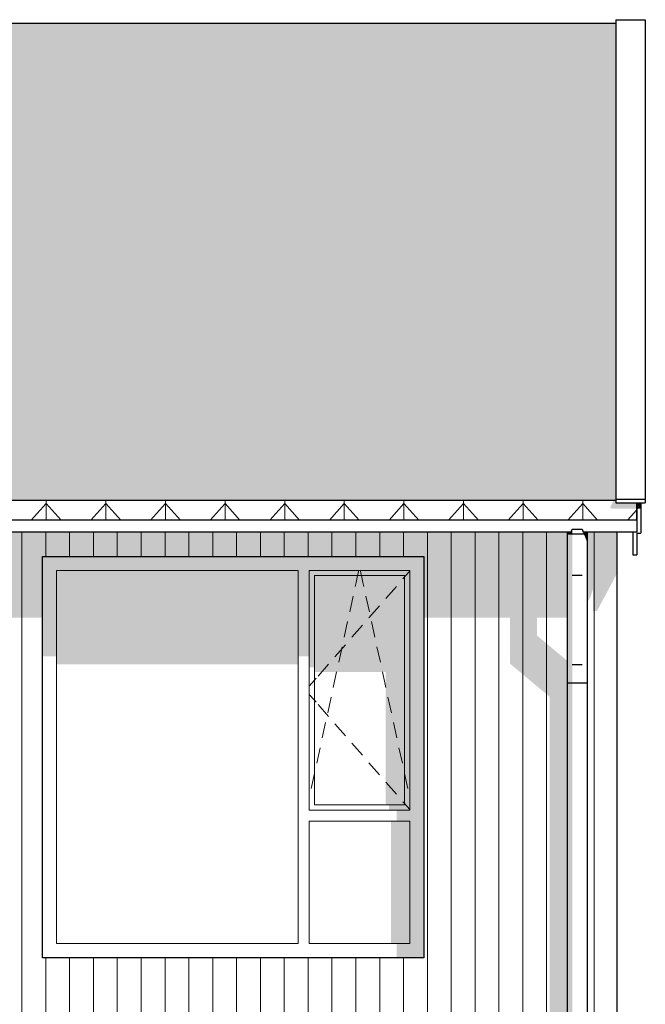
# Model space of a CAD drawing. Header units: millimetres. Extents: x 158900 to 201770, y 72497 to 86342.
# Tile 13 of 13: x 195640 to 198788, y 81166 to 86121. Entities that reach past the tile are written whole.
import ezdxf

# ---------------------------------------------------------------- set-up
doc = ezdxf.new("R2010")
doc.units = ezdxf.units.MM
doc.header["$LTSCALE"] = 0.5
doc.header["$MEASUREMENT"] = 0
doc.linetypes.add('PLINE', pattern=[0])
for name, color, linetype in [('23-- Yttervegger(Nye konstruksjoner)', 7, 'Continuous'), ('244- Vinduer_ dører_ foldevegger(Nye konstruksjoner)', 7, 'Continuous'), ('26-- Yttertak(Nye konstruksjoner)', 7, 'Continuous'), ('265- Gesimser_ takrenner og nedløp(Nye konstruksjoner)', 7, 'Continuous')]:
    doc.layers.add(name, color=color, linetype=linetype)
for name, color, linetype, lineweight in [('234- Vinduer_ dører_ porter(Nye konstruksjoner)', 7, 'Continuous', 0), ('235- Utvendig kledning og overflate(Nye konstruksjoner)', 7, 'Continuous', 0), ('262- Taktekking(Nye konstruksjoner)', 7, 'Continuous', 0)]:
    doc.layers.add(name, color=color, linetype=linetype, lineweight=lineweight)

# ---------------------------------------------------------------- blocks, each defined once
blk = doc.blocks.new('*X16')
at = {"layer": '235- Utvendig kledning og overflate(Nye konstruksjoner)', "linetype": 'PLINE'}
for p, q in [((190729.4, 83542.1), (190729.4, 82190)), ((190729.4, 82190), (190729.4, 83542.1)), ((190849.4, 83542.1), (190849.4, 82190)), ((190849.4, 82190), (190849.4, 83542.1)), ((190969.5, 83542.1), (190969.5, 82190)), ((190969.5, 82190), (190969.5, 83542.1)), ((191089.5, 83542.1), (191089.5, 82190)), ((191089.5, 82190), (191089.5, 83542.1)), ((191209.5, 83542.1), (191209.5, 82190)), ((191209.5, 82190), (191209.5, 83542.1)), ((191329.6, 83542.1), (191329.6, 82190)), ((191329.6, 82190), (191329.6, 83542.1)), ((191449.6, 83542.1), (191449.6, 82190)), ((191449.6, 82190), (191449.6, 83542.1)), ((191569.6, 83542.1), (191569.6, 82190)), ((191569.6, 82190), (191569.6, 83542.1)), ((191689.7, 83542.1), (191689.7, 83420)), ((191689.7, 83420), (191689.7, 83542.1)), ((191809.7, 83542.1), (191809.7, 83420)), ((191809.7, 83420), (191809.7, 83542.1)), ((191929.7, 83542.1), (191929.7, 83420)), ((191929.7, 83420), (191929.7, 83542.1)), ((192049.8, 83542.1), (192049.8, 83420)), ((192049.8, 83420), (192049.8, 83542.1)), ((192169.8, 83542.1), (192169.8, 83420)), ((192169.8, 83420), (192169.8, 83542.1)), ((192289.8, 83542.1), (192289.8, 83420)), ((192289.8, 83420), (192289.8, 83542.1)), ((192409.8, 83542.1), (192409.8, 83420)), ((192409.8, 83420), (192409.8, 83542.1)), ((192529.9, 83542.1), (192529.9, 83420)), ((192529.9, 83420), (192529.9, 83542.1)), ((192649.9, 83542.1), (192649.9, 83420)), ((192649.9, 83420), (192649.9, 83542.1)), ((192769.9, 83542.1), (192769.9, 83420)), ((192769.9, 83420), (192769.9, 83542.1)), ((192890, 83542.1), (192890, 83420)), ((192890, 83420), (192890, 83542.1)), ((193010, 83542.1), (193010, 83420)), ((193010, 83420), (193010, 83542.1)), ((193130, 83542.1), (193130, 83420)), ((193130, 83420), (193130, 83542.1)), ((193250.1, 83542.1), (193250.1, 83420)), ((193250.1, 83420), (193250.1, 83542.1)), ((193370.1, 83542.1), (193370.1, 83420)), ((193370.1, 83420), (193370.1, 83542.1)), ((193490.1, 83542.1), (193490.1, 83420)), ((193490.1, 83420), (193490.1, 83542.1)), ((193610.2, 83542.1), (193610.2, 82190)), ((193610.2, 82190), (193610.2, 83542.1)), ((193730.2, 83542.1), (193730.2, 82190)), ((193730.2, 82190), (193730.2, 83542.1)), ((193850.2, 83542.1), (193850.2, 82190)), ((193850.2, 82190), (193850.2, 83542.1)), ((193970.3, 83542.1), (193970.3, 82190)), ((193970.3, 82190), (193970.3, 83542.1)), ((194090.3, 83542.1), (194090.3, 82190)), ((194090.3, 82190), (194090.3, 83542.1)), ((194210.3, 83542.1), (194210.3, 82190)), ((194210.3, 82190), (194210.3, 83542.1)), ((194330.3, 83542.1), (194330.3, 82190)), ((194330.3, 82190), (194330.3, 83542.1)), ((194450.4, 83542.1), (194450.4, 83410)), ((194450.4, 83410), (194450.4, 83542.1)), ((194570.4, 83542.1), (194570.4, 83410)), ((194570.4, 83410), (194570.4, 83542.1)), ((194690.4, 83542.1), (194690.4, 83410)), ((194690.4, 83410), (194690.4, 83542.1)), ((194810.5, 83542.1), (194810.5, 83410)), ((194810.5, 83410), (194810.5, 83542.1)), ((194930.5, 83542.1), (194930.5, 83410)), ((194930.5, 83410), (194930.5, 83542.1)), ((195050.5, 83542.1), (195050.5, 83410)), ((195050.5, 83410), (195050.5, 83542.1)), ((195170.6, 83542.1), (195170.6, 83410)), ((195170.6, 83410), (195170.6, 83542.1)), ((195290.6, 83542.1), (195290.6, 83410)), ((195290.6, 83410), (195290.6, 83542.1)), ((195410.6, 83542.1), (195410.6, 83410)), ((195410.6, 83410), (195410.6, 83542.1)), ((195530.7, 83542.1), (195530.7, 82190)), ((195530.7, 82190), (195530.7, 83542.1)), ((195650.7, 83542.1), (195650.7, 81200)), ((195650.7, 81200), (195650.7, 83542.1)), ((195770.7, 83542.1), (195770.7, 83420)), ((195770.7, 83420), (195770.7, 83542.1)), ((195890.7, 83542.1), (195890.7, 83420)), ((195890.7, 83420), (195890.7, 83542.1)), ((196010.8, 83542.1), (196010.8, 83420)), ((196010.8, 83420), (196010.8, 83542.1)), ((196130.8, 83542.1), (196130.8, 83420)), ((196130.8, 83420), (196130.8, 83542.1)), ((196250.8, 83542.1), (196250.8, 83420)), ((196250.8, 83420), (196250.8, 83542.1)), ((196370.9, 83542.1), (196370.9, 83420)), ((196370.9, 83420), (196370.9, 83542.1)), ((196490.9, 83542.1), (196490.9, 83420)), ((196490.9, 83420), (196490.9, 83542.1)), ((196610.9, 83542.1), (196610.9, 83420)), ((196610.9, 83420), (196610.9, 83542.1)), ((196731, 83542.1), (196731, 83420)), ((196731, 83420), (196731, 83542.1)), ((196851, 83542.1), (196851, 83420)), ((196851, 83420), (196851, 83542.1)), ((196971, 83542.1), (196971, 83420)), ((196971, 83420), (196971, 83542.1)), ((197091.1, 83542.1), (197091.1, 83420)), ((197091.1, 83420), (197091.1, 83542.1)), ((197211.1, 83542.1), (197211.1, 83420)), ((197211.1, 83420), (197211.1, 83542.1)), ((197331.1, 83542.1), (197331.1, 83420)), ((197331.1, 83420), (197331.1, 83542.1)), ((197451.2, 83542.1), (197451.2, 83420)), ((197451.2, 83420), (197451.2, 83542.1)), ((197571.2, 83542.1), (197571.2, 83420)), ((197571.2, 83420), (197571.2, 83542.1)), ((197691.2, 83542.1), (197691.2, 81200)), ((197691.2, 81200), (197691.2, 83542.1)), ((197811.2, 83542.1), (197811.2, 81200)), ((197811.2, 81200), (197811.2, 83542.1)), ((197931.3, 83542.1), (197931.3, 81200)), ((197931.3, 81200), (197931.3, 83542.1)), ((198051.3, 83542.1), (198051.3, 81200)), ((198051.3, 81200), (198051.3, 83542.1)), ((198171.3, 83542.1), (198171.3, 81200)), ((198171.3, 81200), (198171.3, 83542.1)), ((198291.4, 83542.1), (198291.4, 81200)), ((198291.4, 81200), (198291.4, 83542.1)), ((195770.7, 81400), (195770.7, 81200)), ((195770.7, 81200), (195770.7, 81400)), ((195890.7, 81400), (195890.7, 81200)), ((195890.7, 81200), (195890.7, 81400)), ((196010.8, 81400), (196010.8, 81200)), ((196010.8, 81200), (196010.8, 81400)), ((196130.8, 81400), (196130.8, 81200)), ((196130.8, 81200), (196130.8, 81400)), ((196250.8, 81400), (196250.8, 81200)), ((196250.8, 81200), (196250.8, 81400)), ((196370.9, 81400), (196370.9, 81200)), ((196370.9, 81200), (196370.9, 81400)), ((196490.9, 81400), (196490.9, 81200)), ((196490.9, 81200), (196490.9, 81400)), ((196610.9, 81400), (196610.9, 81200)), ((196610.9, 81200), (196610.9, 81400)), ((196731, 81400), (196731, 81200)), ((196731, 81200), (196731, 81400)), ((196851, 81400), (196851, 81200)), ((196851, 81200), (196851, 81400)), ((196971, 81400), (196971, 81200)), ((196971, 81200), (196971, 81400)), ((197091.1, 81400), (197091.1, 81200)), ((197091.1, 81200), (197091.1, 81400)), ((197211.1, 81400), (197211.1, 81200)), ((197211.1, 81200), (197211.1, 81400)), ((197331.1, 81400), (197331.1, 81200)), ((197331.1, 81200), (197331.1, 81400)), ((197451.2, 81400), (197451.2, 81200)), ((197451.2, 81200), (197451.2, 81400)), ((197571.2, 81400), (197571.2, 81200)), ((197571.2, 81200), (197571.2, 81400))]:
    blk.add_line(p, q, dxfattribs=at)
blk = doc.blocks.new('*X53')
at = {"layer": '235- Utvendig kledning og overflate(Nye konstruksjoner)', "linetype": 'PLINE'}
for p, q in [((198531.4, 83542.1), (198531.4, 81200)), ((198531.4, 81200), (198531.4, 83542.1))]:
    blk.add_line(p, q, dxfattribs=at)
blk = doc.blocks.new('*X142')
at = {"layer": '235- Utvendig kledning og overflate(Nye konstruksjoner)', "linetype": 'PLINE'}
for p, q in [((195650.7, 81200), (195650.7, 80002.7)), ((195650.7, 80000), (195650.7, 81200)), ((195770.7, 81200), (195770.7, 80002.7)), ((195770.7, 80000), (195770.7, 81200)), ((195890.7, 81200), (195890.7, 80002.7)), ((195890.7, 80000), (195890.7, 81200)), ((196010.8, 81200), (196010.8, 80002.7)), ((196010.8, 80000), (196010.8, 81200)), ((196130.8, 81200), (196130.8, 80002.7)), ((196130.8, 80000), (196130.8, 81200)), ((196250.8, 81200), (196250.8, 80002.7)), ((196250.8, 80000), (196250.8, 81200)), ((196370.9, 81200), (196370.9, 80002.7)), ((196370.9, 80000), (196370.9, 81200)), ((196490.9, 81200), (196490.9, 80002.7)), ((196490.9, 80000), (196490.9, 81200)), ((196610.9, 81200), (196610.9, 80002.7)), ((196610.9, 80000), (196610.9, 81200)), ((196731, 81200), (196731, 80002.7)), ((196731, 80000), (196731, 81200)), ((196851, 81200), (196851, 80002.7)), ((196851, 80000), (196851, 81200)), ((196971, 81200), (196971, 80002.7)), ((196971, 80000), (196971, 81200)), ((197091.1, 81200), (197091.1, 80002.7)), ((197091.1, 80000), (197091.1, 81200)), ((197211.1, 81200), (197211.1, 80002.7)), ((197211.1, 80000), (197211.1, 81200)), ((197331.1, 81200), (197331.1, 80002.7)), ((197331.1, 80000), (197331.1, 81200)), ((197451.2, 81200), (197451.2, 80002.7)), ((197451.2, 80000), (197451.2, 81200)), ((197571.2, 81200), (197571.2, 80002.7)), ((197571.2, 80000), (197571.2, 81200)), ((197691.2, 81200), (197691.2, 80002.7)), ((197691.2, 80000), (197691.2, 81200)), ((197811.2, 81200), (197811.2, 80002.7)), ((197811.2, 80000), (197811.2, 81200)), ((197931.3, 81200), (197931.3, 80002.7)), ((197931.3, 80000), (197931.3, 81200)), ((198051.3, 81200), (198051.3, 80002.7)), ((198051.3, 80000), (198051.3, 81200)), ((198171.3, 81200), (198171.3, 80002.7)), ((198171.3, 80000), (198171.3, 81200)), ((198291.4, 81200), (198291.4, 80002.7)), ((198291.4, 80000), (198291.4, 81200)), ((195530.7, 80990), (195530.7, 80002.7)), ((195530.7, 80000), (195530.7, 80990)), ((195530.7, 80002.7), (195530.7, 77700)), ((195530.7, 77700), (195530.7, 80000)), ((195650.7, 80002.7), (195650.7, 77700)), ((195650.7, 77700), (195650.7, 80000)), ((195770.7, 80002.7), (195770.7, 79920)), ((195770.7, 79920), (195770.7, 80000)), ((195890.7, 80002.7), (195890.7, 79920)), ((195890.7, 79920), (195890.7, 80000)), ((196010.8, 80002.7), (196010.8, 79920)), ((196010.8, 79920), (196010.8, 80000)), ((196130.8, 80002.7), (196130.8, 79920)), ((196130.8, 79920), (196130.8, 80000)), ((196250.8, 80002.7), (196250.8, 79920)), ((196250.8, 79920), (196250.8, 80000)), ((196370.9, 80002.7), (196370.9, 79920)), ((196370.9, 79920), (196370.9, 80000)), ((196490.9, 80002.7), (196490.9, 79920)), ((196490.9, 79920), (196490.9, 80000)), ((196610.9, 80002.7), (196610.9, 79920)), ((196610.9, 79920), (196610.9, 80000)), ((196731, 80002.7), (196731, 79920)), ((196731, 79920), (196731, 80000)), ((196851, 80002.7), (196851, 79920)), ((196851, 79920), (196851, 80000)), ((196971, 80002.7), (196971, 79920)), ((196971, 79920), (196971, 80000)), ((197091.1, 80002.7), (197091.1, 79920)), ((197091.1, 79920), (197091.1, 80000)), ((197211.1, 80002.7), (197211.1, 79920)), ((197211.1, 79920), (197211.1, 80000)), ((197331.1, 80002.7), (197331.1, 79920)), ((197331.1, 79920), (197331.1, 80000)), ((197451.2, 80002.7), (197451.2, 79920)), ((197451.2, 79920), (197451.2, 80000)), ((197571.2, 80002.7), (197571.2, 79920)), ((197571.2, 79920), (197571.2, 80000)), ((197691.2, 80002.7), (197691.2, 77700)), ((197691.2, 77700), (197691.2, 80000)), ((197811.2, 80002.7), (197811.2, 77700)), ((197811.2, 77700), (197811.2, 80000)), ((197931.3, 80002.7), (197931.3, 77700)), ((197931.3, 77700), (197931.3, 80000)), ((198051.3, 80002.7), (198051.3, 77700)), ((198051.3, 77700), (198051.3, 80000)), ((198171.3, 80002.7), (198171.3, 77700)), ((198171.3, 77700), (198171.3, 80000)), ((198291.4, 80002.7), (198291.4, 77700)), ((198291.4, 77700), (198291.4, 80000)), ((195770.7, 77900), (195770.7, 77700)), ((195770.7, 77700), (195770.7, 77900)), ((195890.7, 77900), (195890.7, 77700)), ((195890.7, 77700), (195890.7, 77900)), ((196010.8, 77900), (196010.8, 77700)), ((196010.8, 77700), (196010.8, 77900)), ((196130.8, 77900), (196130.8, 77700)), ((196130.8, 77700), (196130.8, 77900)), ((196250.8, 77900), (196250.8, 77700)), ((196250.8, 77700), (196250.8, 77900)), ((196370.9, 77900), (196370.9, 77700)), ((196370.9, 77700), (196370.9, 77900)), ((196490.9, 77900), (196490.9, 77700)), ((196490.9, 77700), (196490.9, 77900)), ((196610.9, 77900), (196610.9, 77700)), ((196610.9, 77700), (196610.9, 77900)), ((196731, 77900), (196731, 77700)), ((196731, 77700), (196731, 77900)), ((196851, 77900), (196851, 77700)), ((196851, 77700), (196851, 77900)), ((196971, 77900), (196971, 77700)), ((196971, 77700), (196971, 77900)), ((197091.1, 77900), (197091.1, 77700)), ((197091.1, 77700), (197091.1, 77900)), ((197211.1, 77900), (197211.1, 77700)), ((197211.1, 77700), (197211.1, 77900)), ((197331.1, 77900), (197331.1, 77700)), ((197331.1, 77700), (197331.1, 77900)), ((197451.2, 77900), (197451.2, 77700)), ((197451.2, 77700), (197451.2, 77900)), ((197571.2, 77900), (197571.2, 77700)), ((197571.2, 77700), (197571.2, 77900))]:
    blk.add_line(p, q, dxfattribs=at)
blk = doc.blocks.new('*X143')
at = {"layer": '235- Utvendig kledning og overflate(Nye konstruksjoner)', "linetype": 'PLINE'}
for p, q in [((198531.4, 81200), (198531.4, 80002.7)), ((198531.4, 80000), (198531.4, 81200)), ((198531.4, 80002.7), (198531.4, 77700)), ((198531.4, 77700), (198531.4, 80000))]:
    blk.add_line(p, q, dxfattribs=at)

msp = doc.modelspace()

# ---------------------------------------------------------------- hatches: boundary and pattern name
at = {"layer": '23-- Yttervegger(Nye konstruksjoner)', "linetype": 'Continuous'}
for points in [[(190658.9, 83542.1), (190658.9, 83110.8), (191592.8, 83110.8), (191592.8, 83420), (193512.8, 83420), (193512.8, 83110.8), (194343.9, 83110.8), (194343.9, 83410), (195463.9, 83410), (195463.9, 83110.8), (195753.9, 83110.8), (195753.9, 83420), (197673.9, 83420), (197673.9, 83110.8), (198106.6, 83110.8), (198106.6, 82880.5), (198306.6, 82713.3), (198306.6, 81200), (198394.9, 81200), (198394.9, 82894.6), (198243.2, 83021.3), (198243.2, 83110.8), (198394.9, 83110.8), (198394.9, 83542.1)], [(198494.9, 83542.1), (198494.9, 83188.5), (198509.9, 83209.8), (198525, 83257.1), (198525, 83145.5), (198545, 83145.5), (198625.9, 83297.6), (198625.9, 83542.1)], [(198644.9, 83542.1), (198625.9, 83542.1), (198625.9, 83297.6), (198644.9, 83333.4)], [(198306.6, 81200), (198306.6, 77700), (198394.9, 77700), (198394.9, 81200)]]:
    msp.add_hatch(color=256, dxfattribs=at).paths.add_polyline_path(points)
at = {"layer": '244- Vinduer_ dører_ foldevegger(Nye konstruksjoner)', "linetype": 'Continuous'}
for points in [[(197040.9, 83349), (197096.9, 83349), (197602.9, 83349), (197673.9, 83420), (195753.9, 83420), (195824.9, 83349)], [(195824.9, 83349), (195753.9, 83420), (195753.9, 82917.1), (195824.9, 82917.1)], [(197602.9, 82143), (197602.9, 82087), (197602.9, 81471), (197673.9, 81400), (197673.9, 83420), (197602.9, 83349)], [(197040.9, 83349), (195824.9, 83349), (195824.9, 82876), (197040.9, 82876)], [(197096.9, 83349), (197040.9, 83349), (197040.9, 82917.1), (197096.9, 82917.1)], [(197602.9, 83349), (197096.9, 83349), (197122.9, 83323), (197576.9, 83323)], [(197096.9, 82861.9), (197122.9, 82861.9), (197122.9, 83323), (197096.9, 83349)], [(197576.9, 83323), (197122.9, 83323), (197122.9, 82838.6), (197481.4, 82838.6), (197481.4, 82169), (197576.9, 82169)], [(197602.9, 83349), (197576.9, 83323), (197576.9, 82169), (197602.9, 82143)], [(197576.9, 82169), (197497.9, 82169), (197497.9, 82143), (197602.9, 82143)], [(197602.9, 82143), (197536.9, 82143), (197536.9, 82087), (197602.9, 82087)], [(197602.9, 82087), (197507.9, 82087), (197507.9, 81471), (197602.9, 81471)], [(197536.9, 81471), (197536.9, 81400), (197673.9, 81400), (197602.9, 81471)]]:
    msp.add_hatch(color=256, dxfattribs=at).paths.add_polyline_path(points)
at = {"layer": '26-- Yttertak(Nye konstruksjoner)', "linetype": 'Continuous'}
for points in [[(198629.8, 83702.7), (198639.9, 83702.7), (198639.9, 86102.3), (198629.7, 86102.3)], [(198610.6, 83666.7), (198619.1, 83660.5), (198744.9, 83660.5), (198744.9, 83690), (198639.9, 83690), (198639.9, 83702.7), (198629.8, 83702.7)]]:
    msp.add_hatch(color=256, dxfattribs=at).paths.add_polyline_path(points)
at = {"layer": '262- Taktekking(Nye konstruksjoner)', "linetype": 'Continuous'}
h = msp.add_hatch(dxfattribs=at)
h.set_pattern_fill('Tak_03_0001', color=256, style=0, pattern_type=2)
h.set_pattern_definition([(90, (182572.87, 83702.67), (-300, 0), []), (337.0902, (182572.87, 83734.37), (300, 126.7855), [81.4227, -244.268]), (337.0902, (182872.87, 83734.37), (300, 126.7855), [81.4227, -244.268]), (0, (182647.87, 83702.67), (4e-06, 126.7855), [150, -150]), (22.9098, (182797.87, 83702.67), (-300, 126.7855), [81.4227, -244.268]), (22.9098, (183097.87, 83702.67), (-300, 126.7855), [81.4227, -244.268])])
h.paths.add_polyline_path([(182677.9, 86102.3), (182677.9, 83702.7), (194570, 83702.7), (198639.9, 83702.7), (198639.9, 86102.3)])
h = msp.add_hatch(dxfattribs=at)
h.set_pattern_fill('Tak_03_0001', color=256, style=0, pattern_type=2)
h.set_pattern_definition([(90, (182572.87, 83602.67), (300, 0.0004), []), (312.1863, (182572.87, 83685.43), (300, 331.014), [111.683, -335.049]), (312.1863, (182872.87, 83685.43), (300, 331.014), [111.683, -335.049]), (7e-05, (182647.87, 83602.67), (3e-10, 331.0134), [150, -150]), (47.8138, (182797.87, 83602.67), (-300, 331.013), [111.683, -335.05]), (47.8138, (183097.87, 83602.68), (-300, 331.013), [111.683, -335.05])])
h.paths.add_polyline_path([(182572.9, 83602.7), (194867.9, 83602.7), (198394.9, 83602.7), (198744.9, 83602.7), (198744.9, 83690), (198639.9, 83690), (198639.9, 83702.7), (186832.8, 83702.7), (186779.4, 83702.7), (182677.9, 83702.7), (182677.9, 83690), (182572.9, 83690)])
at = {"layer": '265- Gesimser_ takrenner og nedløp(Nye konstruksjoner)', "linetype": 'Continuous'}
for points in [[(198744.9, 83690), (198744.9, 83660.5), (198764.9, 83660.5), (198764.9, 83690)], [(198744.9, 83591.6), (198744.9, 83591.6), (198744.9, 83690), (198744.9, 83690)], [(198419.9, 83556.5), (198415.1, 83542.1), (198394.9, 83542.1), (198394.9, 83532.7), (198419.9, 83532.7)], [(198419.9, 83556.5), (198411.6, 83542.1), (198415.1, 83542.1)], [(198419.9, 83532.7), (198394.9, 83532.7), (198394.9, 83332.7), (198419.9, 83323.5)], [(198494.9, 83542.1), (198474.7, 83542.1), (198478.5, 83532.7), (198494.9, 83532.7)], [(198494.9, 83532.7), (198478.5, 83532.7), (198494.9, 83492.6)], [(198724.9, 83539.9), (198725.6, 83542.1), (198724.9, 83542.1)], [(198419.9, 83323.5), (198394.9, 83332.7), (198394.9, 82882.7), (198419.9, 82873.5)], [(198419.9, 82873.5), (198394.9, 82882.7), (198394.9, 82782.7), (198419.9, 82782.7)], [(198419.9, 82782.7), (198394.9, 82782.7), (198394.9, 77532.7), (198419.9, 77532.7)]]:
    msp.add_hatch(color=256, dxfattribs=at).paths.add_polyline_path(points)

# ---------------------------------------------------------------- linework, layer by layer
at = {"layer": '23-- Yttervegger(Nye konstruksjoner)', "linetype": 'PLINE'}
for p, q in [((198644.9, 83542.1), (198644.9, 81200)), ((198644.9, 81200), (198644.9, 77700))]:
    msp.add_line(p, q, dxfattribs=at)
at = {"layer": '234- Vinduer_ dører_ porter(Nye konstruksjoner)', "linetype": 'PLINE'}
for p, q in [((195824.9, 83349), (195824.9, 81471)), ((197040.9, 83349), (195824.9, 83349)), ((197040.9, 81471), (197040.9, 83349)), ((197096.9, 83349), (197096.9, 82143)), ((197602.9, 83349), (197096.9, 83349)), ((197122.9, 83323), (197122.9, 82169)), ((197576.9, 83323), (197122.9, 83323)), ((197332.8, 83288.8), (197340.3, 83323)), ((197340.3, 83323), (197345.9, 83349)), ((197359.5, 83323), (197353.8, 83349)), ((197366.9, 83288.8), (197359.5, 83323)), ((197576.9, 83316.6), (197568.3, 83306.7)), ((197602.9, 83346.4), (197576.9, 83316.6)), ((197576.9, 82169), (197576.9, 83323)), ((197602.9, 82143), (197602.9, 83349)), ((197328.3, 83268.1), (197332.8, 83288.8)), ((197371.5, 83268.1), (197366.9, 83288.8)), ((197535.4, 83269.1), (197482.8, 83208.8)), ((197300.6, 83141.1), (197317.6, 83219.3)), ((197399.2, 83141.1), (197382.1, 83219.3)), ((197449.9, 83171.1), (197397.3, 83110.8)), ((197272.9, 83014.1), (197289.9, 83092.2)), ((197364.4, 83073.2), (197311.8, 83012.9)), ((197426.9, 83014.1), (197409.8, 83092.2)), ((197278.9, 82975.2), (197226.3, 82915)), ((197245.2, 82887.1), (197262.2, 82965.2)), ((197454.6, 82887.1), (197437.5, 82965.2)), ((197193.5, 82877.3), (197140.9, 82817)), ((197217.4, 82760.1), (197234.5, 82838.2)), ((197482.3, 82760.1), (197465.3, 82838.2)), ((197122.9, 82796.4), (197096.9, 82766.6)), ((197131.5, 82806.3), (197122.9, 82796.4)), ((197122.9, 82695.6), (197096.9, 82725.4)), ((197131.5, 82685.7), (197122.9, 82695.6)), ((197193.5, 82614.7), (197140.9, 82675)), ((197189.7, 82633), (197206.8, 82711.2)), ((197510, 82633), (197493, 82711.2)), ((197162, 82506), (197179.1, 82584.2)), ((197278.9, 82516.8), (197226.3, 82577)), ((197537.7, 82506), (197520.7, 82584.2)), ((197364.4, 82418.8), (197311.8, 82479.1)), ((197134.3, 82379), (197151.4, 82457.2)), ((197565.4, 82379), (197548.4, 82457.2)), ((197449.9, 82320.9), (197397.3, 82381.2)), ((197106.6, 82252), (197122.9, 82326.7)), ((197122.9, 82326.7), (197123.6, 82330.2)), ((197576.9, 82326.7), (197576.1, 82330.2)), ((197593.2, 82252), (197576.9, 82326.7)), ((197535.4, 82222.9), (197482.8, 82283.2)), ((197122.9, 82169), (197576.9, 82169)), ((197576.9, 82175.4), (197568.3, 82185.3)), ((197602.9, 82145.6), (197576.9, 82175.4)), ((197096.9, 82143), (197602.9, 82143)), ((197096.9, 82087), (197096.9, 81471)), ((197602.9, 82087), (197096.9, 82087)), ((197602.9, 81471), (197602.9, 82087)), ((195824.9, 81471), (197040.9, 81471)), ((197096.9, 81471), (197602.9, 81471))]:
    msp.add_line(p, q, dxfattribs=at)
at = {"layer": '244- Vinduer_ dører_ foldevegger(Nye konstruksjoner)', "linetype": 'PLINE'}
for p, q in [((195753.9, 83420), (197673.9, 83420)), ((195753.9, 81400), (195753.9, 83420)), ((197673.9, 83420), (197673.9, 81400)), ((197673.9, 81400), (195753.9, 81400))]:
    msp.add_line(p, q, dxfattribs=at)
at = {"layer": '26-- Yttertak(Nye konstruksjoner)', "linetype": 'PLINE'}
for p, q in [((198639.9, 86102.3), (182677.9, 86102.3)), ((182677.9, 83702.7), (198639.9, 83702.7)), ((198744.9, 83602.7), (198744.9, 83690))]:
    msp.add_line(p, q, dxfattribs=at)
at = {"layer": '265- Gesimser_ takrenner og nedløp(Nye konstruksjoner)', "linetype": 'PLINE'}
for p, q in [((198639.9, 86121.4), (198639.9, 83708.1)), ((198639.9, 86121.4), (198787.9, 86121.4)), ((198787.9, 86121.4), (198787.9, 83708.1)), ((198639.9, 83708.1), (198639.9, 83690)), ((198639.9, 83708.1), (198787.9, 83708.1)), ((198787.9, 83708.1), (198787.9, 83690)), ((198639.9, 83690), (198787.9, 83690)), ((198744.9, 83690), (198744.9, 83591.6)), ((198764.9, 83690), (198764.9, 83536.4)), ((198744.9, 83602.7), (182572.9, 83602.7)), ((198415.1, 83542.1), (198419.9, 83556.5)), ((198419.9, 83556.5), (198469.9, 83556.5)), ((198469.9, 83556.5), (198474.7, 83542.1)), ((198744.9, 83602.7), (198744.9, 83542.1)), ((198415.1, 83542.1), (182572.9, 83542.1)), ((198394.9, 83542.1), (198394.9, 83532.7)), ((198419.9, 83532.7), (198394.9, 83532.7)), ((198394.9, 83532.7), (198394.9, 83332.7)), ((198469.9, 83532.7), (198419.9, 83532.7)), ((198494.9, 83532.7), (198469.9, 83532.7)), ((198744.9, 83542.1), (198474.7, 83542.1)), ((198494.9, 83542.1), (198494.9, 83532.7)), ((198494.9, 83532.7), (198494.9, 83332.7)), ((198724.9, 83542.1), (198724.9, 83428.3)), ((198744.9, 83536.4), (198744.9, 83428.3)), ((198744.9, 83536.4), (198764.9, 83536.4)), ((198724.9, 83428.3), (198744.9, 83428.3)), ((198394.9, 83332.7), (198394.9, 82882.7)), ((198469.9, 83323.5), (198419.9, 83323.5)), ((198494.9, 83332.7), (198494.9, 82882.7)), ((198394.9, 82882.7), (198394.9, 82782.7)), ((198469.9, 82873.5), (198419.9, 82873.5)), ((198494.9, 82882.7), (198494.9, 82782.7)), ((198394.9, 82782.7), (198394.9, 77532.7)), ((198419.9, 82782.7), (198394.9, 82782.7)), ((198469.9, 82782.7), (198419.9, 82782.7)), ((198494.9, 82782.7), (198469.9, 82782.7)), ((198494.9, 82782.7), (198494.9, 77532.7))]:
    msp.add_line(p, q, dxfattribs=at)

# ---------------------------------------------------------------- block references
at = {"layer": '23-- Yttervegger(Nye konstruksjoner)'}
for name in ['*X16', '*X53', '*X142', '*X143']:
    msp.add_blockref(name, (0, 0), dxfattribs=at)

doc.saveas('drawing.dxf')
